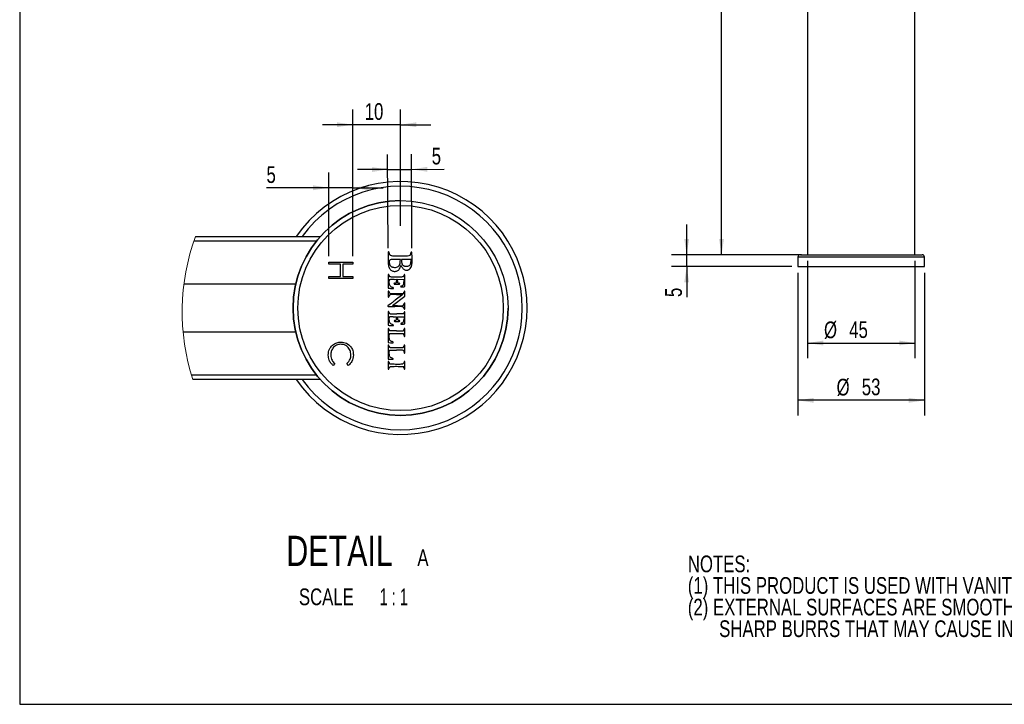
# Model space of a CAD drawing. Header units: millimetres. Extents: x 3 to 415, y 5 to 292.
# Tile 1 of 27: x 3 to 209, y 5 to 149. Entities that reach past the tile are written whole.
import ezdxf

# ---------------------------------------------------------------- set-up
doc = ezdxf.new("R2010")
doc.units = ezdxf.units.MM
doc.layers.add('FORMAT', color=179, linetype='Continuous')
doc.styles.add('SLDTEXTSTYLE0', font='TXT', dxfattribs={"width": 0.75})
doc.styles.add('SLDTEXTSTYLE1', font='TXT', dxfattribs={"width": 0.65})
doc.dimstyles.new('SLDDIMSTYLE0', dxfattribs={"dimtxt": 3.5, "dimasz": 3.302, "dimexe": 0, "dimexo": 0.0625, "dimgap": 0.875, "dimtad": 1, "dimlfac": 2, "dimrnd": 1e-09, "dimzin": 12, "dimdsep": 46, "dimtxsty": 'SLDTEXTSTYLE0', "dimsah": 1, "dimcen": 0.09, "dimadec": 0, "dimazin": 3, "dimtfac": 1, "dimtdec": 0, "dimtofl": 0, "dimtmove": 0, "dimatfit": 3, "dimfxl": 0, "dimfrac": 2, "dimtolj": 1, "dimtzin": 12, "dimarcsym": 0})
doc.dimstyles.new('SLDDIMSTYLE2', dxfattribs={"dimtxt": 3.5, "dimasz": 3.302, "dimexe": 0, "dimexo": 0.0625, "dimgap": 0.875, "dimtad": 1, "dimlfac": 2, "dimrnd": 1e-09, "dimzin": 12, "dimdsep": 46, "dimtxsty": 'SLDTEXTSTYLE0', "dimsah": 1, "dimcen": 0.09, "dimadec": 0, "dimazin": 3, "dimtfac": 1, "dimtdec": 0, "dimtmove": 0, "dimatfit": 0, "dimfxl": 0, "dimfrac": 2, "dimtolj": 1, "dimtzin": 12, "dimarcsym": 0})
doc.dimstyles.new('SLDDIMSTYLE5', dxfattribs={"dimtxt": 3.5, "dimasz": 3.302, "dimexe": 0, "dimexo": 0.0625, "dimgap": 0.875, "dimtad": 1, "dimrnd": 1e-09, "dimzin": 12, "dimdsep": 46, "dimtxsty": 'SLDTEXTSTYLE0', "dimsah": 1, "dimcen": 0.09, "dimadec": 0, "dimazin": 3, "dimtfac": 1, "dimtdec": 0, "dimtmove": 0, "dimatfit": 0, "dimfxl": 0, "dimfrac": 2, "dimtolj": 1, "dimtzin": 12, "dimarcsym": 0})

# ---------------------------------------------------------------- blocks, each defined once
blk = doc.blocks.new('SW_NOTE_0_2')
at = {"layer": 'FORMAT', "color": 0, "char_height": 3.5, "attachment_point": 1, "style": 'SLDTEXTSTYLE0'}
for s, insert in [('NOTES:', (0, 4.51)), ('(1) THIS PRODUCT IS USED WITH VANITIES', (0, -0.01)), ('(2) EXTERNAL SURFACES ARE SMOOTH AND FREE', (0, -4.54)), ('SHARP BURRS THAT MAY CAUSE INJURY', (6.56, -9.07))]:
    blk.add_mtext(s, dxfattribs=dict(at, insert=insert))
blk = doc.blocks.new('_D_7')
at = {"layer": 'FORMAT'}
for p, q in [((167.15, 222.12), (146.74, 222.12)), ((149.92, 99.62), (149.92, 222.12)), ((165.15, 99.62), (146.74, 99.62))]:
    blk.add_line(p, q, dxfattribs=at)
for points in [[(149.92, 222.12), (149.41, 218.82), (150.42, 218.82)], [(149.92, 99.62), (150.42, 102.92), (149.41, 102.92)]]:
    blk.add_solid(points, dxfattribs=at)
at = {"layer": 'FORMAT', "insert": (145.4, 151), "char_height": 3.5, "attachment_point": 1, "rotation": 90, "style": 'SLDTEXTSTYLE0'}
blk.add_mtext('245', dxfattribs=at)
blk = doc.blocks.new('_D_8')
at = {"layer": 'FORMAT'}
for p, q in [((142.62, 99.62), (142.62, 105.97)), ((166.65, 99.62), (139.44, 99.62)), ((142.62, 97.12), (142.62, 99.62)), ((164.65, 97.12), (139.44, 97.12)), ((142.62, 97.12), (142.62, 90.75))]:
    blk.add_line(p, q, dxfattribs=at)
for points in [[(142.62, 99.62), (143.13, 102.92), (142.11, 102.92)], [(142.62, 97.12), (142.11, 93.82), (143.13, 93.82)]]:
    blk.add_solid(points, dxfattribs=at)
at = {"layer": 'FORMAT', "insert": (138.11, 90.75), "char_height": 3.5, "attachment_point": 1, "rotation": 90, "style": 'SLDTEXTSTYLE0'}
blk.add_mtext('5', dxfattribs=at)
blk = doc.blocks.new('_D_9')
at = {"layer": 'FORMAT'}
for p, q in [((167.92, 98.35), (167.92, 77.94)), ((190.42, 98.35), (190.42, 77.94)), ((167.92, 81.12), (190.42, 81.12))]:
    blk.add_line(p, q, dxfattribs=at)
for points in [[(167.92, 81.12), (171.22, 80.61), (171.22, 81.63)], [(190.42, 81.12), (187.11, 81.63), (187.11, 80.61)]]:
    blk.add_solid(points, dxfattribs=at)
at = {"layer": 'FORMAT', "char_height": 3.5, "attachment_point": 1, "style": 'SLDTEXTSTYLE0'}
for s, insert in [('%%c', (171.37, 85.63)), ('45', (176.65, 85.68))]:
    blk.add_mtext(s, dxfattribs=dict(at, insert=insert))
blk = doc.blocks.new('_D_10')
at = {"layer": 'FORMAT'}
for p, q in [((165.92, 95.85), (165.92, 65.94)), ((192.42, 95.85), (192.42, 65.94)), ((192.42, 69.12), (165.92, 69.12))]:
    blk.add_line(p, q, dxfattribs=at)
for points in [[(165.92, 69.12), (169.22, 68.61), (169.22, 69.63)], [(192.42, 69.12), (189.11, 69.63), (189.11, 68.61)]]:
    blk.add_solid(points, dxfattribs=at)
at = {"layer": 'FORMAT', "char_height": 3.5, "attachment_point": 1, "style": 'SLDTEXTSTYLE0'}
for s, insert in [('%%c', (174, 73.63)), ('53', (179.28, 73.68))]:
    blk.add_mtext(s, dxfattribs=dict(at, insert=insert))
blk = doc.blocks.new('_D_14')
at = {"layer": 'FORMAT'}
for p, q in [((80.1, 100.98), (80, 120.64)), ((85.1, 101.01), (85, 120.67)), ((85.02, 117.49), (91.83, 117.52)), ((80.02, 117.47), (73.67, 117.44)), ((80.02, 117.47), (85.02, 117.49))]:
    blk.add_line(p, q, dxfattribs=at)
for points in [[(80.02, 117.47), (76.71, 117.96), (76.72, 116.95)], [(85.02, 117.49), (88.32, 117), (88.32, 118.02)]]:
    blk.add_solid(points, dxfattribs=at)
at = {"layer": 'FORMAT', "insert": (89.23, 122.02), "char_height": 3.5, "attachment_point": 1, "rotation": 0.2657, "style": 'SLDTEXTSTYLE0'}
blk.add_mtext('5', dxfattribs=at)
blk = doc.blocks.new('_D_15')
at = {"layer": 'FORMAT'}
for p, q in [((72.71, 99.34), (72.71, 130.02)), ((82.71, 105.67), (82.71, 130.02)), ((72.71, 126.85), (66.36, 126.85)), ((82.71, 126.85), (72.71, 126.85)), ((82.71, 126.85), (89.06, 126.85))]:
    blk.add_line(p, q, dxfattribs=at)
for points in [[(72.71, 126.85), (69.4, 127.35), (69.4, 126.34)], [(82.71, 126.85), (86.01, 126.34), (86.01, 127.35)]]:
    blk.add_solid(points, dxfattribs=at)
at = {"layer": 'FORMAT', "insert": (75.2, 131.36), "char_height": 3.5, "attachment_point": 1, "style": 'SLDTEXTSTYLE0'}
blk.add_mtext('10', dxfattribs=at)
blk = doc.blocks.new('_D_16')
at = {"layer": 'FORMAT'}
for p, q in [((67.71, 99.34), (67.71, 116.81)), ((72.71, 99.34), (72.71, 116.81)), ((67.71, 113.64), (54.64, 113.64)), ((72.71, 113.64), (67.71, 113.64)), ((72.71, 113.64), (79.06, 113.64))]:
    blk.add_line(p, q, dxfattribs=at)
for points in [[(67.71, 113.64), (64.4, 114.15), (64.4, 113.13)], [(72.71, 113.64), (76.01, 113.13), (76.01, 114.15)]]:
    blk.add_solid(points, dxfattribs=at)
at = {"layer": 'FORMAT', "insert": (54.64, 118.15), "char_height": 3.5, "attachment_point": 1, "style": 'SLDTEXTSTYLE0'}
blk.add_mtext('5', dxfattribs=at)
blk = doc.blocks.new('SW_NOTE_0_6')
at = {"layer": 'FORMAT', "color": 0, "attachment_point": 2}
for s, insert, char_height, style in [('DETAIL', (13, 8.19), 6.35, 'SLDTEXTSTYLE0'), ('A', (30.46, 5.35), 3.5, 'SLDTEXTSTYLE0'), ('SCALE', (10.24, -2.86), 3.5, 'SLDTEXTSTYLE0'), ('1 : 1', (24.35, -2.86), 3.5, 'SLDTEXTSTYLE1')]:
    blk.add_mtext(s, dxfattribs=dict(at, insert=insert, char_height=char_height, style=style))

msp = doc.modelspace()

# ---------------------------------------------------------------- linework, layer by layer
at = {"color": 7, "linetype": 'Continuous', "lineweight": 25}
for p, q in [((167.9153, 173.1185), (167.9153, 99.6185)), ((190.4153, 99.6185), (190.4153, 173.1185)), ((39.7541, 103.4564), (65.9356, 103.4564)), ((65.0922, 102.4564), (39.4062, 102.4564)), ((165.9153, 99.1185), (165.9153, 97.1185)), ((166.4153, 99.6185), (179.1653, 99.6185)), ((179.1653, 99.6185), (191.9153, 99.6185)), ((192.4153, 97.1185), (192.4153, 99.1185)), ((67.7061, 97.6181), (67.7061, 98.0668)), ((67.7061, 98.0668), (72.7061, 98.0668)), ((70.142, 97.6181), (67.7061, 97.6181)), ((70.142, 95.0539), (70.142, 97.6181)), ((72.7061, 97.6181), (70.6548, 97.6181)), ((70.6548, 97.6181), (70.6548, 95.0539)), ((72.7061, 98.0668), (72.7061, 97.6181)), ((82.6915, 98.626), (81.656, 98.626)), ((82.6537, 98.2289), (82.6915, 98.626)), ((84.9391, 98.626), (82.8807, 98.626)), ((82.8807, 98.626), (82.9119, 98.2136)), ((84.9036, 98.2065), (84.9391, 98.626)), ((165.9153, 97.1185), (179.1653, 97.1185)), ((179.1653, 97.1185), (192.4153, 97.1185)), ((67.7061, 94.6052), (67.7061, 95.0539)), ((67.7061, 95.0539), (70.142, 95.0539)), ((70.6548, 95.0539), (72.7061, 95.0539)), ((72.7061, 95.0539), (72.7061, 94.6052)), ((60.7641, 93.4564), (37.3546, 93.4564)), ((72.7061, 94.6052), (67.7061, 94.6052)), ((80.1169, 93.0713), (80.131, 92.6662)), ((81.3766, 94.4601), (81.8558, 94.4634)), ((81.8558, 94.4634), (81.8558, 94.1184)), ((82.0749, 94.4668), (83.4168, 94.436)), ((82.0749, 94.1158), (82.0749, 94.4668)), ((83.3757, 92.9016), (83.6085, 92.9365)), ((83.4168, 94.436), (83.4168, 93.9337)), ((83.6085, 92.9365), (83.6085, 94.1929)), ((81.0158, 88.9589), (83.6085, 90.9204)), ((83.1675, 91.2593), (81.6079, 90.0844)), ((81.88, 91.274), (83.1675, 91.2593)), ((83.6085, 90.9204), (83.6085, 91.4641)), ((80.5065, 89.2338), (80.0701, 88.8837)), ((82.052, 88.9434), (81.0158, 88.9589)), ((81.1451, 86.6312), (81.8558, 86.6312)), ((81.8558, 86.6312), (81.8558, 86.3092)), ((83.362, 87.261), (81.9106, 87.2459)), ((82.0475, 86.6313), (83.4551, 86.6312)), ((82.0666, 86.3163), (82.0475, 86.6313)), ((83.4232, 87.4503), (83.362, 87.261)), ((83.4551, 86.6312), (83.4359, 86.1417)), ((80.1032, 86.2823), (80.1032, 84.838)), ((80.1032, 84.838), (80.3086, 84.8041)), ((83.4853, 85.1294), (83.6085, 85.1544)), ((83.6085, 85.1544), (83.6085, 86.4177)), ((37.1825, 83.4564), (60.7551, 83.4564)), ((80.1032, 82.6947), (80.1032, 81.223)), ((80.4769, 83.6461), (80.3722, 83.7754)), ((81.8829, 83.6461), (80.4769, 83.6461)), ((80.1032, 81.223), (80.6024, 81.1839)), ((80.116, 79.2234), (80.1305, 77.7309)), ((80.3439, 79.4825), (80.4343, 79.6205)), ((80.4343, 79.6205), (81.8532, 79.6205)), ((68.924, 76.826), (68.6266, 76.4334)), ((71.7886, 76.4334), (71.4881, 76.826)), ((80.1305, 77.7309), (80.6463, 77.7309)), ((38.904, 74.4564), (65.0922, 74.4564)), ((65.9356, 73.4564), (39.2121, 73.4564))]:
    msp.add_line(p, q, dxfattribs=at)
at = {"color": 8, "linetype": 'Continuous', "lineweight": 25}
for p, q in [((179.1653, 99.1185), (165.9153, 99.1185)), ((192.4153, 99.1185), (179.1653, 99.1185))]:
    msp.add_line(p, q, dxfattribs=at)
at = {"color": 7, "linetype": 'Continuous', "lineweight": 25}
for radius in [22.5, 21.5]:
    msp.add_circle((82.7061, 88.4564), radius, dxfattribs=at)
for centre, radius, start, end in [((82.7061, 88.4564), 26.5, 214.474385, 145.525615), ((82.7061, 88.4564), 22.5, 90.000006, 179.999994), ((84.4651, 99.7723), 4.3641, 176.702134, 180.792341), ((295.9415, 102.7001), 215.8607, 180.793173, 181.041462), ((80.6754, 99.9907), 0.568, 161.762037, 176.705727), ((80.1993, 100.1476), 0.0668, 89.999091, 161.772584), ((80.1993, 100.0924), 0.122, 62.304191, 90.004467), ((80.2165, 100.1251), 0.085, 26.014839, 62.3223), ((80.0572, 100.0474), 0.2623, 8.540008, 26.014064), ((77.5027, 99.6644), 2.8453, 5.486783, 8.528352), ((81.5795, 100.0561), 1.2502, 185.493206, 195.884903), ((80.6801, 99.8002), 0.3151, 195.894739, 224.839448), ((80.6941, 99.8141), 0.3349, 224.841116, 252.66444), ((81.0351, 100.9067), 1.4794, 252.66416, 261.899718), ((81.3174, 102.8902), 3.483, 261.900245, 269.512703), ((82.5929, 252.7697), 153.3679, 269.512428, 270.011932), ((82.5934, 252.1967), 152.7948, 270.011778, 270.513016), ((83.93, 102.9232), 3.5153, 270.513059, 278.084049), ((84.2366, 100.7648), 1.3353, 278.084701, 287.919908), ((84.5533, 99.7854), 0.3059, 287.919306, 317.288721), ((84.5722, 99.7679), 0.2802, 317.289946, 348.388385), ((83.8156, 99.9235), 1.0526, 348.381109, 0.00488), ((86.9546, 99.9237), 2.0864, 176.490983, 180.003739), ((85.0541, 100.0403), 0.1823, 155.552758, 176.511393), ((84.9468, 100.0891), 0.0644, 113.928459, 155.561941), ((84.9755, 100.0244), 0.1352, 90.004228, 113.919527), ((84.9755, 100.0648), 0.0948, 52.586359, 90.005498), ((84.9726, 100.061), 0.0995, 16.520225, 52.599883), ((84.5905, 99.9477), 0.4981, 3.941888, 16.520701), ((75.2222, 99.3009), 9.8887, 2.516807, 3.949043), ((55.3669, 98.4277), 29.7632, 359.812992, 2.517744), ((166.4153, 99.1185), 0.5, 90, 180), ((191.9153, 99.1185), 0.5, 0, 90), ((129.236, 99.6683), 49.1276, 181.040041, 182.246837), ((84.048, 97.8953), 3.9049, 182.244669, 189.944368), ((81.5691, 97.4606), 1.3882, 189.94257, 204.878498), ((81.5212, 98.0496), 1.1886, 169.375277, 184.887004), ((81.5816, 98.0547), 1.2492, 184.885995, 199.831185), ((80.8346, 98.1784), 0.49, 143.853942, 169.378648), ((81.5166, 98.0312), 1.1801, 199.826739, 215.217078), ((80.6671, 98.3008), 0.2826, 105.332463, 143.85746), ((81.3068, 97.8831), 0.9232, 215.216422, 233.713786), ((80.9227, 97.3687), 1.2491, 91.285648, 105.332669), ((81.0006, 97.4661), 0.4059, 233.723178, 245.741529), ((81.5144, 98.6067), 1.6569, 245.746947, 249.97306), ((81.6561, 64.6802), 33.9458, 90.000113, 91.285253), ((81.5897, 98.8135), 1.877, 249.974632, 254.118744), ((81.5198, 98.5679), 1.6217, 254.119472, 258.742749), ((81.5245, 98.5917), 1.6459, 258.744764, 274.718879), ((81.5636, 98.118), 1.1705, 274.719487, 295.341839), ((81.6521, 97.9311), 0.9638, 295.341151, 318.371799), ((81.737, 97.8557), 0.8502, 318.370669, 343.672801), ((81.3487, 97.9695), 1.2548, 343.669981, 348.824944), ((77.6062, 98.709), 5.0698, 348.822848, 350.648873), ((79.2128, 98.3662), 3.6918, 336.404728, 340.196415), ((77.0736, 98.7971), 5.6096, 350.644886, 352.460707), ((78.08, 98.6644), 4.5945, 352.454695, 354.56095), ((78.1549, 98.7468), 4.8161, 340.199982, 343.306056), ((82.7808, 97.3595), 0.0134, 48.090744, 163.291238), ((82.5632, 97.1172), 0.339, 36.531577, 48.085013), ((82.0687, 96.7508), 0.9544, 29.772721, 36.531513), ((80.4579, 95.8294), 2.8102, 26.749445, 29.771047), ((85.6098, 98.4177), 2.7056, 184.325333, 190.822742), ((83.9912, 98.1083), 1.0577, 190.828427, 203.929878), ((85.1363, 98.1878), 2.429, 206.755731, 215.480888), ((83.7433, 97.9984), 0.7866, 203.935039, 219.514473), ((83.852, 98.0882), 0.9275, 219.520515, 233.290644), ((83.6108, 97.7646), 0.5239, 233.284981, 246.116331), ((83.6025, 97.746), 0.5035, 246.115412, 259.333412), ((83.7002, 98.2643), 1.031, 259.331754, 267.837885), ((83.9095, 103.8075), 6.5781, 267.837333, 269.999886), ((83.9095, 100.2877), 3.0584, 269.999784, 276.233391), ((84.1638, 97.9598), 0.7166, 276.233604, 294.548675), ((84.2461, 97.7796), 0.5185, 294.550434, 317.005127), ((83.9193, 97.4263), 1.0591, 302.721791, 330.783375), ((83.8068, 98.189), 1.119, 317.006968, 329.63954), ((84.3989, 97.8422), 0.4328, 329.645958, 342.994758), ((82.92, 98.2947), 1.9794, 342.989267, 347.309517), ((83.2229, 97.8158), 1.8571, 330.783474, 349.21432), ((82.5081, 98.3872), 2.4015, 347.314054, 351.431666), ((82.1675, 98.4381), 2.7459, 351.440261, 355.161813), ((80.4389, 98.346), 4.6911, 349.216066, 359.811074), ((203.5584, 94.0832), 123.4552, 179.628663, 180.000001), ((87.3297, 94.8365), 7.2241, 176.690114, 179.628098), ((82.6851, 95.1051), 2.5718, 171.993493, 176.690421), ((80.1853, 95.4567), 0.0473, 90.00098, 171.995946), ((80.1853, 95.4398), 0.0642, 59.049791, 89.996189), ((80.176, 95.4243), 0.0824, 33.360667, 59.046919), ((80.143, 95.4026), 0.1218, 12.886922, 33.368527), ((80.0413, 95.3793), 0.2261, 0.004826, 12.891164), ((80.5323, 95.3793), 0.2648, 180.00448, 192.338189), ((80.8557, 95.4502), 0.5959, 192.352703, 199.077112), ((80.883, 95.4597), 0.6249, 199.082955, 205.719565), ((81.606, 97.4778), 1.4289, 204.882042, 219.498477), ((80.6789, 95.3613), 0.3982, 205.708851, 215.012981), ((80.5112, 95.2438), 0.1935, 215.010154, 251.179319), ((80.6665, 95.6996), 0.675, 251.182324, 265.456149), ((81.2838, 97.2121), 1.0113, 219.494412, 234.248926), ((80.9532, 99.3072), 4.294, 265.455891, 269.734917), ((81.6429, 97.7107), 1.6257, 234.245023, 244.582579), ((81.8842, 300.4273), 205.4162, 269.734782, 270.000056), ((81.6408, 97.7062), 1.6207, 244.582794, 254.933753), ((81.4775, 97.0998), 0.9927, 254.933577, 269.87685), ((81.4773, 97.0169), 0.9098, 269.877864, 285.687253), ((81.2721, 97.7475), 1.6687, 285.687268, 295.727477), ((81.8844, 270.2041), 175.193, 270.000001, 270.296101), ((81.2832, 97.7246), 1.6433, 295.72593, 305.821241), ((81.7696, 97.0508), 0.8123, 305.818612, 322.919801), ((81.6289, 97.1573), 0.9887, 322.91132, 332.255757), ((79.9177, 98.0581), 2.9225, 332.244631, 336.409062), ((82.7627, 100.2521), 5.2387, 270.296372, 274.031501), ((83.0604, 96.0274), 1.0035, 274.032293, 284.293187), ((83.9374, 97.3333), 0.9568, 215.486761, 232.983368), ((83.2773, 95.176), 0.125, 284.295282, 331.842194), ((83.833, 97.195), 0.7835, 232.988568, 252.719361), ((83.063, 95.2908), 0.3681, 331.839602, 340.161986), ((82.7819, 95.3923), 0.6669, 340.154294, 345.485156), ((82.7945, 95.389), 0.6539, 345.485028, 350.860092), ((83.1241, 95.3361), 0.3201, 350.839434, 0.007235), ((83.6088, 95.3361), 0.1646, 164.454896, 179.997385), ((83.5602, 95.3496), 0.1142, 144.018392, 164.456855), ((83.5376, 95.3661), 0.0862, 120.051228, 144.019552), ((83.5264, 95.3855), 0.0638, 90.003822, 120.049822), ((83.5263, 95.4024), 0.0469, 9.483219, 89.998813), ((81.7505, 95.1056), 1.8474, 3.742472, 9.487801), ((77.9264, 94.8554), 5.6796, 0.423824, 3.742751), ((83.9721, 97.6423), 1.252, 252.721268, 266.610078), ((-10.4952, 94.1939), 94.1037, 359.999393, 0.428369), ((84.0759, 99.3956), 3.0083, 266.610844, 270.393992), ((84.0927, 96.9488), 0.5614, 270.396107, 283.512045), ((84.1078, 96.886), 0.4969, 283.517498, 297.727905), ((83.3923, 98.2468), 2.0342, 297.732863, 302.717837), ((124.6914, 94.0851), 44.5883, 180.002339, 180.70498), ((103.4567, 93.8255), 23.3519, 180.709179, 181.850803), ((83.6576, 93.7743), 3.3812, 175.822111, 180.167183), ((81.6865, 93.7687), 1.4101, 180.172749, 188.52462), ((84.9192, 93.6818), 4.6461, 172.811297, 175.817402), ((81.0968, 93.6804), 0.8138, 188.530642, 206.438474), ((80.4482, 94.2457), 0.1397, 135.011212, 172.792665), ((80.4511, 94.2426), 0.144, 98.503885, 134.999379), ((81.267, 93.7651), 1.0039, 206.439654, 221.738744), ((81.5825, 86.6777), 7.7931, 96.42598, 98.505504), ((81.3338, 93.8248), 1.0935, 221.741934, 236.369977), ((81.3693, 88.5709), 5.8879, 93.238174, 96.42597), ((81.3794, 93.8932), 1.1758, 236.368219, 250.222835), ((80.5493, 91.5843), 1.2778, 65.025547, 70.225973), ((81.4232, 87.6177), 6.8426, 90.390347, 93.238326), ((81.391, 93.5598), 0.0568, 129.327071, 185.429201), ((81.4912, 93.5694), 0.1574, 185.437422, 211.719362), ((81.4418, 93.4978), 0.1369, 97.763132, 129.315743), ((81.4167, 93.5233), 0.0698, 211.721729, 258.710444), ((81.612, 94.5021), 1.0679, 258.711738, 265.132351), ((81.5469, 92.7267), 0.9151, 90.000813, 97.761962), ((81.6974, 95.5057), 2.0751, 265.133763, 270.066687), ((81.5469, 94.2022), 0.5604, 270.000124, 286.368016), ((81.6878, 103.6795), 10.2489, 270.067421, 271.577004), ((81.6583, 93.8228), 0.1649, 286.372993, 327.035337), ((81.5454, 93.896), 0.2995, 327.037993, 354.379513), ((79.2909, 94.1183), 2.5649, 354.371052, 0.001701), ((81.5689, 107.9959), 14.567, 271.577164, 272.764568), ((84.8448, 94.1157), 2.7699, 179.998733, 185.114145), ((82.3748, 93.8947), 0.29, 185.113771, 211.963745), ((82.2748, 93.8323), 0.1721, 211.962629, 250.121594), ((82.4548, 94.3301), 0.7016, 250.123121, 263.563133), ((82.2086, 94.7486), 1.3042, 272.765296, 279.731586), ((82.326, 93.1889), 0.4469, 74.652731, 83.560128), ((82.3737, 93.786), 0.3276, 279.731303, 295.258113), ((82.391, 93.4257), 0.2014, 58.488277, 74.660272), ((82.436, 93.4989), 0.1155, 36.408472, 58.510201), ((82.4934, 93.5323), 0.0471, 295.247175, 359.999363), ((82.4813, 93.5323), 0.0592, 0.003092, 36.434742), ((82.7399, 92.9583), 0.0232, 128.307814, 194.03039), ((82.7753, 92.9671), 0.0597, 194.018083, 260.158545), ((82.9976, 92.6317), 0.4392, 120.50482, 128.275845), ((83.092, 94.7911), 1.911, 260.148093, 265.570536), ((83.0836, 92.4858), 0.6086, 113.124339, 120.506999), ((83.2827, 92.0195), 1.1156, 108.435255, 113.125573), ((82.6744, 93.8443), 0.8078, 288.43538, 295.772278), ((83.0896, 94.7594), 1.8793, 265.571265, 272.134413), ((82.478, 94.2509), 1.2594, 295.776485, 301.036437), ((82.5148, 94.19), 1.1883, 301.030896, 306.384309), ((83.087, 94.8284), 1.9482, 272.134808, 278.522882), ((82.9293, 93.6275), 0.4896, 306.380816, 316.756636), ((82.9092, 93.6464), 0.5171, 316.756353, 330.11666), ((83.0642, 93.5573), 0.3383, 330.109416, 348.468506), ((82.5533, 93.6616), 0.8598, 348.470633, 358.444488), ((72.6082, 93.9328), 10.8086, 358.438084, 0.004366), ((81.5369, 91.7298), 1.4277, 173.765112, 180.505569), ((103.4301, 91.9222), 23.3218, 180.503699, 181.382329), ((92.8403, 91.6665), 12.7289, 181.381659, 183.400884), ((80.4003, 91.8539), 0.2844, 155.888806, 173.750098), ((80.1711, 92.6677), 0.0402, 182.116049, 238.297316), ((80.6403, 90.9415), 0.5074, 183.394311, 204.267431), ((80.1849, 91.9503), 0.0484, 90.002641, 155.868352), ((80.1976, 92.7104), 0.0905, 238.273401, 262.647089), ((80.2073, 90.7463), 0.0324, 204.26034, 333.797925), ((80.1849, 91.9348), 0.0639, 55.088489, 90.000215), ((81.5835, 103.4398), 10.9089, 262.639756, 263.445393), ((80.1391, 91.8692), 0.144, 36.056865, 55.087903), ((79.2792, 91.2031), 1.0669, 333.79118, 345.03192), ((80.0734, 91.8213), 0.2253, 21.086058, 36.061673), ((79.9121, 91.7591), 0.3981, 11.308342, 21.081392), ((80.7657, 91.9298), 0.4724, 191.311004, 219.060554), ((81.141, 90.7053), 0.8604, 157.996305, 165.025663), ((81.1293, 99.4848), 6.928, 263.443681, 264.948621), ((81.0282, 90.7508), 0.7388, 150.117847, 157.994712), ((80.8941, 90.8278), 0.5842, 141.531504, 150.107768), ((80.6367, 91.8252), 0.3062, 219.063599, 257.444647), ((80.5556, 91.0968), 0.1517, 118.153059, 141.52666), ((80.5886, 91.035), 0.2218, 93.027546, 118.15659), ((81.5292, 104.0064), 11.4673, 264.947571, 265.979089), ((80.9432, 93.2015), 1.7162, 257.445797, 269.192039), ((81.3541, 76.5721), 14.705, 91.783038, 93.029407), ((81.7832, 107.6212), 15.091, 265.979272, 267.074472), ((81.3396, 77.0384), 14.2384, 90.084013, 91.783132), ((81.9138, 162.0339), 70.5555, 269.192123, 269.999996), ((81.0684, 93.6333), 1.0849, 267.074494, 274.577547), ((80.7921, 92.1055), 0.7029, 56.900569, 65.033321), ((81.1372, 92.7737), 0.2224, 274.5769, 294.096272), ((80.9147, 92.2935), 0.4784, 47.697147, 56.902122), ((81.2106, 92.6097), 0.0428, 294.100299, 0.010824), ((81.2024, 92.6097), 0.0509, 359.973289, 47.704991), ((81.3827, 47.6851), 43.5917, 89.346337, 90.084174), ((81.9137, 151.2078), 59.7294, 270.000013, 270.606892), ((82.4145, 103.9313), 12.4503, 270.607003, 272.5487), ((82.425, 103.6963), 12.2151, 272.548596, 273.962725), ((83.2617, 91.6178), 0.1076, 273.961871, 315.025247), ((83.2302, 91.6493), 0.1522, 315.019815, 332.111044), ((82.7431, 91.9072), 0.7033, 332.10253, 337.590868), ((82.6365, 91.9513), 0.8187, 337.586817, 342.931621), ((82.6677, 91.9417), 0.786, 342.931813, 348.438799), ((84.014, 91.6661), 0.5882, 161.344921, 168.427449), ((83.8897, 91.708), 0.457, 152.765778, 161.327134), ((83.7903, 91.7591), 0.3453, 143.390737, 152.76106), ((83.5598, 91.9303), 0.0581, 108.434559, 143.403041), ((83.5495, 91.9612), 0.0256, 18.528612, 108.433033), ((83.1425, 91.8247), 0.4549, 7.326983, 18.536558), ((82.1188, 91.6932), 1.487, 1.348439, 7.323798), ((72.3575, 91.4641), 11.251, 359.999978, 1.344914), ((80.1065, 88.8384), 0.0582, 128.854028, 179.991665), ((80.0877, 88.8384), 0.0393, 180.008179, 264.737495), ((80.7021, 95.5151), 6.7442, 264.741926, 266.966507), ((80.8774, 98.8228), 10.0565, 266.966594, 269.311542), ((103.2369, 60.7843), 36.4148, 127.616839, 128.62394), ((81.9545, 188.4681), 99.7083, 269.311634, 269.746614), ((123.065, 35.0542), 68.8986, 126.99253, 127.617596), ((81.2217, 22.8043), 65.957, 89.248538, 89.746536), ((82.6122, 126.2587), 37.3195, 269.13997, 269.76245), ((81.5449, 47.442), 41.3173, 88.541495, 89.248521), ((82.5544, 112.3142), 23.3749, 269.762352, 270.646094), ((81.031, 27.2551), 61.5107, 88.140886, 88.54162), ((82.4286, 123.4679), 34.5293, 270.646022, 271.150435), ((83.0051, 88.0724), 0.6614, 77.972077, 88.142371), ((83.1143, 89.3238), 0.3783, 271.152016, 283.790463), ((83.0599, 88.3293), 0.3987, 64.829249, 77.972796), ((83.1646, 89.1187), 0.1672, 283.796476, 315.657115), ((83.1461, 88.5128), 0.1959, 42.468366, 64.829617), ((82.94, 89.3382), 0.4813, 315.665382, 330.149821), ((82.751, 89.4467), 0.6991, 330.144269, 342.210405), ((82.3906, 89.5624), 1.0777, 342.206008, 350.929742), ((83.6508, 89.3612), 0.1985, 158.35441, 170.908823), ((83.6615, 89.3569), 0.2101, 146.310834, 158.344352), ((83.6336, 89.3755), 0.1765, 133.28049, 146.296055), ((83.5635, 89.4499), 0.0742, 108.407948, 133.277107), ((83.5484, 89.4951), 0.0266, 15.158441, 108.40943), ((82.9182, 89.3244), 0.6796, 6.113251, 15.156568), ((81.4977, 89.1722), 2.1082, 1.043647, 6.114935), ((66.7237, 88.8809), 16.8848, 358.890349, 0.001317), ((65.4171, 88.8805), 18.1914, 0.002582, 1.039728), ((82.7061, 88.4564), 22.5, 180.000004, 359.999996), ((207.8004, 86.2823), 127.6972, 179.634883, 180), ((87.5622, 87.0487), 7.4566, 176.744397, 179.636195), ((82.8041, 87.3193), 2.6908, 172.17564, 176.743068), ((80.1853, 87.6791), 0.0474, 90.008909, 172.163118), ((80.1853, 87.6624), 0.0642, 58.521742, 90.005472), ((80.1764, 87.6479), 0.0812, 32.139353, 58.517345), ((80.1379, 87.6237), 0.1267, 11.758467, 32.123227), ((80.0043, 87.5958), 0.2631, 359.984597, 11.781377), ((80.5195, 87.5957), 0.2521, 180.005631, 193.45049), ((80.7928, 87.6612), 0.5331, 193.458789, 201.141903), ((80.8152, 87.6698), 0.5571, 201.133786, 208.705154), ((80.6381, 87.5727), 0.3551, 208.702248, 219.306516), ((80.5271, 87.4819), 0.2117, 219.311693, 253.269502), ((80.5539, 86.3889), 0.2274, 99.842092, 126.018246), ((80.6886, 88.0194), 0.7729, 253.272534, 266.230725), ((80.6949, 85.5763), 1.0522, 90.672228, 99.842522), ((80.9404, 91.8424), 4.6042, 266.231368, 270.325345), ((81.1451, 47.2178), 39.4134, 90.000041, 90.672392), ((79.8397, 285.7098), 198.4747, 270.325313, 270.597844), ((83.0798, 88.4521), 0.2858, 24.848616, 42.475267), ((82.162, 88.0273), 1.2972, 19.104863, 24.838375), ((84.2853, 88.7626), 0.9498, 199.096581, 204.888485), ((84.1951, 87.2007), 0.8113, 156.495163, 162.082773), ((83.9759, 88.619), 0.6088, 204.876757, 212.960704), ((84.0149, 87.2789), 0.6148, 149.595251, 156.476449), ((83.8387, 88.5298), 0.4451, 212.94296, 221.659977), ((83.9053, 87.3432), 0.4877, 142.450846, 149.592507), ((83.5383, 88.2626), 0.0431, 221.663325, 270.000463), ((83.5649, 87.6048), 0.0584, 108.43819, 142.466027), ((83.5384, 88.2556), 0.0361, 269.995078, 346.437637), ((83.5541, 87.6374), 0.0241, 4.580299, 108.430384), ((82.7071, 88.4563), 0.8913, 346.429951, 353.953924), ((75.1352, 86.9653), 8.4698, 2.862953, 4.564117), ((81.3856, 88.5966), 2.2202, 353.943941, 358.898989), ((74.3035, 86.9244), 9.3024, 0.57875, 2.858666), ((24.2507, 86.4177), 59.3578, 359.999998, 0.579863), ((81.244, 86.1923), 0.9734, 173.704442, 181.927364), ((85.3859, 86.331), 5.1176, 181.919913, 184.324542), ((80.7606, 86.2457), 0.4871, 161.274128, 173.710494), ((82.6399, 86.1233), 2.3638, 184.323993, 192.625132), ((80.6742, 86.2751), 0.3958, 146.758815, 161.288828), ((80.6838, 87.0742), 2.3009, 260.614027, 267.280738), ((80.9671, 85.7487), 0.6495, 192.628281, 214.329274), ((80.6026, 86.322), 0.3101, 126.018303, 146.764378), ((80.9644, 85.7469), 0.6463, 214.333085, 236.108301), ((80.8112, 89.7558), 4.9855, 267.280412, 271.019812), ((81.9039, 87.1453), 2.331, 236.104961, 244.488097), ((80.7092, 95.4873), 10.718, 271.019766, 272.708235), ((79.4387, 81.9799), 3.3925, 61.922464, 64.484987), ((80.1235, 83.2639), 1.9373, 58.02062, 61.92079), ((79.9466, 82.9804), 2.2715, 55.321953, 58.02155), ((81.2137, 84.8209), 0.0396, 272.713951, 359.999948), ((81.22, 84.8209), 0.0334, 359.999214, 55.319717), ((81.4089, 85.7206), 0.046, 137.076019, 180.016689), ((81.403, 85.7206), 0.0401, 179.997632, 251.431139), ((81.5191, 85.6182), 0.1964, 122.454641, 137.077515), ((81.5473, 86.1501), 0.4933, 251.434064, 262.876113), ((81.5729, 85.5335), 0.2968, 110.377417, 122.447165), ((81.6211, 85.4036), 0.4353, 101.311852, 110.371043), ((81.689, 87.2838), 1.6357, 262.87467, 268.851083), ((81.3545, 86.7364), 0.9239, 281.31066, 292.371169), ((81.9653, 101.0556), 15.4103, 268.850579, 270.000098), ((81.6283, 86.0712), 0.2046, 292.372958, 326.229666), ((81.5674, 86.1119), 0.2777, 326.232836, 353.809215), ((79.7471, 86.3093), 2.1088, 353.810289, 359.998508), ((81.9654, 101.3182), 15.6729, 269.999945, 271.136794), ((84.7974, 86.4817), 2.7358, 183.466995, 188.480725), ((82.4031, 86.1247), 0.315, 188.477031, 213.062881), ((82.3035, 86.0598), 0.1961, 213.057522, 246.829137), ((82.5186, 86.5625), 0.7429, 246.828886, 259.375067), ((82.2445, 87.2546), 1.6066, 271.136548, 277.195498), ((82.2839, 85.3115), 0.53, 71.230864, 79.37461), ((82.3869, 86.1263), 0.4693, 277.193598, 289.088943), ((82.3533, 85.5155), 0.3144, 59.193249, 71.235566), ((82.4141, 85.6174), 0.1958, 44.080058, 59.217282), ((82.5271, 85.7213), 0.0408, 289.075787, 0.017197), ((82.5216, 85.7214), 0.0463, 359.972049, 44.113661), ((82.8067, 85.128), 0.0649, 169.091833, 209.90429), ((82.8212, 85.1253), 0.0797, 138.097768, 169.111594), ((82.7954, 85.1215), 0.0519, 209.902495, 258.150218), ((82.9772, 84.9854), 0.2892, 126.216954, 138.111363), ((82.8478, 85.3715), 0.3073, 258.157013, 273.139042), ((83.0298, 84.9137), 0.3781, 115.589939, 126.223308), ((82.542, 90.9477), 5.8919, 273.138784, 274.885488), ((83.0538, 84.8635), 0.4338, 105.997558, 115.594044), ((82.8139, 85.7001), 0.4365, 286.00294, 296.987379), ((82.5383, 86.2412), 1.0437, 296.989733, 302.716193), ((82.3489, 93.2073), 8.1597, 274.885399, 275.808469), ((82.5063, 86.2911), 1.1031, 302.717386, 308.354282), ((82.3622, 93.0753), 8.027, 275.808864, 276.742961), ((82.7509, 85.9818), 0.7087, 308.358433, 316.210102), ((82.7053, 86.0254), 0.7718, 316.215989, 326.537741), ((82.4646, 92.2103), 7.156, 276.742469, 277.654259), ((83.055, 85.7943), 0.3527, 326.536727, 345.077405), ((82.6463, 85.9034), 0.7757, 345.061455, 356.040531), ((83.2806, 86.1386), 1.0297, 277.654169, 281.465802), ((73.7392, 86.5214), 9.7042, 356.032077, 357.757922), ((213.6308, 82.6935), 133.5277, 179.643456, 179.999486), ((87.8272, 83.4767), 7.7216, 176.802159, 179.646102), ((82.939, 83.7502), 2.8257, 172.372235, 176.80917), ((80.1853, 84.119), 0.0475, 90.011204, 172.364498), ((80.1853, 84.1023), 0.0642, 58.522391, 90.00427), ((80.1764, 84.0877), 0.0812, 32.138167, 58.518403), ((80.1379, 84.0636), 0.1267, 11.757978, 32.123939), ((80.0043, 84.0357), 0.2631, 359.984584, 11.781402), ((80.507, 84.0356), 0.2395, 180.007268, 194.378179), ((82.854, 82.4204), 2.5847, 174.303585, 180.742482), ((80.8224, 84.1164), 0.5652, 194.368865, 201.944428), ((82.9629, 82.4095), 2.6941, 168.879589, 174.302613), ((80.8623, 84.1322), 0.608, 201.917501, 209.305964), ((80.4569, 82.9021), 0.1401, 122.329345, 168.884497), ((80.7003, 84.0412), 0.4222, 209.302605, 219.007091), ((80.5737, 82.7175), 0.3586, 90.034555, 122.337004), ((80.6996, -118.266), 201.3421, 89.656935, 90.035864), ((81.8829, 240.8191), 157.173, 269.999973, 270.318563), ((80.0088, -233.6864), 316.7645, 89.4108, 89.656994), ((82.7283, 88.7831), 5.1346, 270.318364, 274.099146), ((83.0218, 84.6872), 1.0283, 274.097888, 284.252902), ((83.2649, 82.9372), 0.1243, 31.759543, 89.413583), ((83.2349, 83.8487), 0.163, 284.247997, 323.835566), ((83.145, 83.9143), 0.2743, 323.843579, 336.357573), ((83.2211, 82.91), 0.1758, 17.46019, 31.766355), ((82.1353, 82.5684), 1.3141, 14.217191, 17.462019), ((82.8462, 84.0447), 0.6003, 336.391638, 343.353485), ((81.9579, 82.5236), 1.497, 10.898935, 14.212833), ((82.8231, 84.0515), 0.6244, 343.361416, 350.263863), ((81.8313, 82.4995), 1.6259, 7.774798, 10.888929), ((83.0494, 84.0126), 0.3948, 350.271689, 359.996037), ((84.2056, 82.8239), 0.7704, 187.787695, 194.141486), ((83.8845, 84.0126), 0.4403, 171.306131, 179.999841), ((83.5975, 84.0565), 0.15, 151.91247, 171.30878), ((83.9864, 82.7687), 0.5444, 194.145698, 202.400573), ((83.5353, 84.0897), 0.0795, 123.590103, 151.888002), ((83.8591, 82.7161), 0.4067, 202.378984, 211.313878), ((83.5263, 84.1031), 0.0633, 90.001298, 123.574413), ((83.5566, 82.532), 0.0525, 211.312767, 251.651664), ((83.5263, 84.1206), 0.0459, 15.74791, 89.996844), ((83.5485, 82.5078), 0.027, 251.649631, 349.426478), ((82.8983, 83.9436), 0.6984, 5.500773, 15.7393), ((82.2083, 82.7582), 1.3904, 349.418927, 355.293348), ((80.9018, 83.7515), 2.7041, 0.676031, 5.495645), ((80.1072, 82.9315), 3.4987, 355.287136, 359.218418), ((52.2399, 83.3124), 31.3686, 359.217138, 0.001), ((43.672, 83.3129), 39.9365, 359.999997, 0.675028), ((89.2032, 80.0622), 9.0925, 177.643478, 180.180386), ((84.5715, 80.2525), 4.4569, 174.531403, 177.639445), ((80.1774, 80.6731), 0.0427, 89.991772, 174.537689), ((80.1774, 80.67), 0.0459, 42.78816, 90.000961), ((80.0669, 80.5676), 0.1965, 26.751057, 42.807444), ((79.9126, 80.4897), 0.3695, 15.150786, 26.77219), ((79.4197, 80.356), 0.8801, 9.092395, 15.16262), ((82.2783, 82.4131), 2.0089, 180.748749, 188.5277), ((81.2758, 80.6528), 0.9995, 189.079773, 195.590567), ((81.1786, 82.2482), 0.8969, 188.528292, 203.279939), ((81.0296, 82.1841), 0.7347, 203.278057, 220.411008), ((81.0614, 82.2112), 0.7765, 220.412262, 237.015665), ((81.1394, 88.0484), 6.8854, 265.527276, 267.405023), ((81.2377, 82.4829), 1.1004, 237.015332, 249.801982), ((80.9192, 83.1891), 2.0212, 267.405236, 272.083059), ((79.1235, 76.7364), 5.0227, 67.281037, 69.800552), ((80.9472, 82.417), 1.2485, 272.083078, 277.498302), ((80.9125, 81.009), 0.3907, 50.954555, 67.282956), ((81.0986, 81.2667), 0.0884, 277.502027, 314.993528), ((81.1156, 81.2594), 0.0683, 0.647701, 50.981212), ((81.1061, 81.2592), 0.0777, 314.987606, 0.69013), ((82.9466, 80.5895), 0.5015, 329.091883, 338.201112), ((82.9359, 80.5937), 0.513, 338.205423, 347.224169), ((83.121, 80.5516), 0.3232, 347.241069, 359.990024), ((83.9857, 80.5515), 0.5415, 172.307821, 179.992721), ((83.6098, 80.6023), 0.1622, 153.429573, 172.302121), ((83.5362, 80.6391), 0.0799, 124.606975, 153.430696), ((83.5264, 80.6533), 0.0626, 90.006442, 124.585325), ((83.5263, 80.67), 0.0459, 15.851026, 89.996416), ((82.9068, 80.4942), 0.6899, 5.532939, 15.842615), ((80.9332, 80.3032), 2.6727, 0.677612, 5.529268), ((202.4734, 80.4184), 122.3633, 180.180195, 180.559566), ((81.4099, 79.1558), 1.14, 173.581774, 181.096075), ((86.1947, 79.2474), 5.9256, 181.097304, 183.312565), ((80.8278, 79.2213), 0.5542, 162.089429, 173.583393), ((83.1952, 79.0739), 2.9212, 183.314617, 190.277663), ((80.6594, 79.2758), 0.3772, 146.762933, 162.099879), ((80.5784, 80.4582), 0.2755, 195.582533, 212.562475), ((80.9145, 78.6604), 0.6033, 190.278442, 212.707), ((80.5057, 80.4117), 0.1892, 212.563464, 233.945329), ((80.5692, 80.4989), 0.2971, 233.93894, 249.19226), ((80.5809, 80.5295), 0.3298, 249.17891, 267.208014), ((82.0937, 111.516), 31.3532, 267.20501, 267.904639), ((81.7197, 101.2971), 21.1274, 267.9048, 269.137699), ((81.9142, 114.2161), 34.0479, 269.137724, 270.000007), ((81.8532, -8.7624), 88.3829, 89.310679, 90.000005), ((81.9143, 209.6538), 129.4857, 269.999932, 270.359776), ((82.6987, 84.7374), 4.5668, 270.359808, 274.409547), ((82.8988, 78.1427), 1.4715, 76.318187, 89.310603), ((82.9771, 81.1264), 0.9451, 274.410627, 285.28241), ((83.1618, 80.4506), 0.2444, 285.285393, 314.997045), ((83.195, 79.3596), 0.219, 26.785734, 76.322759), ((83.1366, 80.4758), 0.2801, 315.005664, 329.088178), ((82.9447, 79.2332), 0.4995, 359.999811, 26.791827), ((84.6555, 79.2331), 1.2113, 179.998954, 184.7907), ((83.683, 79.1516), 0.2354, 184.776951, 200.915835), ((83.5447, 79.0987), 0.0873, 200.8965, 230.327637), ((83.5264, 79.0766), 0.0586, 230.337259, 269.995791), ((83.5263, 79.0639), 0.0459, 270.002333, 344.149457), ((82.9067, 79.2397), 0.6899, 344.157524, 354.467002), ((80.9333, 79.4307), 2.6726, 354.470681, 359.322439), ((44.1204, 79.8669), 39.4881, 359.32115, 0.67885), ((126.6675, 76.9842), 46.56, 179.733984, 180.64041), ((80.1733, 77.2), 0.0653, 90.00254, 179.731922), ((124.6238, 76.9614), 44.5161, 180.640503, 181.587526), ((80.1733, 77.2236), 0.0417, 39.703772, 89.995637), ((79.9632, 77.0491), 0.3148, 28.361177, 39.705737), ((79.8096, 76.9663), 0.4893, 18.841153, 28.350179), ((79.4566, 76.8462), 0.8623, 12.601095, 18.820539), ((81.4578, 77.2933), 1.1883, 192.588822, 198.391395), ((80.6023, 77.0089), 0.2868, 198.399435, 215.079401), ((80.5122, 76.9456), 0.1768, 215.079611, 237.560896), ((80.8811, 78.639), 0.5636, 212.711127, 236.163851), ((80.5531, 77.0098), 0.2528, 237.546517, 254.737404), ((80.6014, 77.1865), 0.436, 254.734129, 267.777889), ((81.8952, 80.1517), 2.3848, 236.164248, 244.197243), ((82.2302, 119.1719), 42.4529, 267.778335, 268.276451), ((80.6463, 83.244), 5.5131, 269.999966, 272.128419), ((80.7545, 80.3326), 2.5998, 272.129511, 275.863525), ((79.7385, 75.691), 2.57, 60.956506, 64.197174), ((81.8016, 104.9298), 28.2044, 268.276571, 269.165222), ((80.3151, 76.7292), 1.3824, 55.801944, 60.957976), ((80.7117, 80.748), 3.0174, 275.864542, 278.409982), ((80.3483, 76.7781), 1.3233, 51.576971, 55.80106), ((81.1482, 77.7956), 0.0328, 278.404665, 342.308032), ((81.154, 77.7938), 0.0268, 342.305316, 51.592623), ((82.0503, 121.9846), 45.261, 269.164884, 269.788468), ((82.1009, 135.6576), 58.9341, 269.788364, 270.711765), ((82.8109, 78.5093), 1.7814, 270.711647, 282.272956), ((83.1262, 77.0599), 0.2981, 282.271732, 320.765667), ((83.0895, 77.0899), 0.3455, 320.763051, 355.238442), ((84.2699, 76.9916), 0.839, 169.134371, 175.243482), ((83.7097, 77.0991), 0.2686, 154.853543, 169.125774), ((83.5789, 77.1605), 0.1241, 132.709426, 154.845979), ((83.5297, 77.2138), 0.0515, 89.998217, 132.700369), ((83.5297, 77.2221), 0.0433, 14.53294, 90.000134), ((82.795, 77.0318), 0.8022, 5.463347, 14.520597), ((80.8691, 76.8482), 2.7368, 0.738371, 5.450001), ((54.3982, 76.4397), 29.2103, 359.186669, 359.998976), ((48.9264, 76.4386), 34.6821, 0.000957, 0.734993), ((80.2223, 75.7308), 0.0975, 181.587524, 251.618357), ((80.1994, 75.662), 0.025, 251.629906, 316.092756), ((80.1012, 75.7564), 0.1612, 316.097372, 332.42392), ((79.9641, 75.8282), 0.3159, 332.403484, 344.056107), ((79.6364, 75.922), 0.6568, 344.043844, 350.777912), ((80.834, 75.7275), 0.5565, 147.331709, 170.778435), ((80.5617, 75.9021), 0.233, 102.4325, 147.327462), ((80.8352, 74.6614), 1.5035, 90.543557, 102.43262), ((81.8867, -36.1784), 112.3483, 90.000001, 90.543533), ((81.8866, -2.2633), 78.4332, 89.486745, 89.999931), ((82.482, 64.2059), 11.9613, 87.427937, 89.486516), ((82.5405, 65.5079), 10.658, 85.847815, 87.427878), ((83.3068, 76.0646), 0.0735, 31.727292, 85.839005), ((83.2088, 76.0042), 0.1887, 18.980912, 31.690051), ((82.2427, 75.673), 1.21, 15.716886, 18.932752), ((82.0869, 75.6294), 1.3718, 12.439506, 15.704835), ((82.0528, 75.6219), 1.4066, 9.233578, 12.43833), ((84.0483, 75.9463), 0.615, 189.235051, 196.312296), ((83.9022, 75.9034), 0.4628, 196.296266, 205.061321), ((83.7971, 75.8542), 0.3467, 205.04964, 214.64641), ((83.5579, 75.6889), 0.056, 214.636906, 251.572747), ((83.5487, 75.6613), 0.0268, 251.556331, 349.024369), ((82.3111, 75.9017), 1.2876, 349.007236, 355.145258), ((80.3068, 76.0719), 3.2991, 355.145159, 359.186451)]:
    msp.add_arc(centre, radius, start, end, dxfattribs=at)
at = {"color": 8, "linetype": 'Continuous', "lineweight": 25}
msp.add_arc((82.7061, 88.4564), 25.5, 216.03188, 143.96812, dxfattribs=at)
at = {"color": 7, "linetype": 'Continuous', "lineweight": 18}
msp.add_arc((83.5464, 87.6602), 46.5541, 160.165267, 197.764386, dxfattribs=at)
at = {"color": 7, "linetype": 'Continuous', "lineweight": 25}
for points, knots in [([(67.5779, 78.6089), (67.6153, 79.0511), (67.6822, 79.8411), (68.2169, 80.4175), (68.4523, 80.6712)], [0, 0, 0, 0, 0.55980351, 1, 1, 1, 1]), ([(70.2011, 80.8565), (69.8777, 80.8183), (69.2308, 80.7421), (68.5336, 80.1156), (68.144, 79.3727), (68.1085, 78.8656), (68.0907, 78.6119)], [0, 0, 0, 0, 0.2794336, 0.55892117, 0.77928297, 1, 1, 1, 1]), ([(68.4523, 80.6712), (68.7551, 80.878), (69.2968, 81.248), (69.948, 81.2877), (70.2351, 81.3052)], [0, 0, 0, 0, 0.55902993, 1, 1, 1, 1]), ([(72.3215, 78.6429), (72.2849, 78.9622), (72.2119, 79.6006), (71.6692, 80.3452), (70.9556, 80.7882), (70.4526, 80.8337), (70.2011, 80.8565)], [0, 0, 0, 0, 0.27985572, 0.55951893, 0.77968449, 1, 1, 1, 1]), ([(70.2351, 81.3052), (70.627, 81.2595), (71.4109, 81.1682), (72.2693, 80.4285), (72.7659, 79.5381), (72.8115, 78.9228), (72.8343, 78.6149)], [0, 0, 0, 0, 0.27951115, 0.55907954, 0.77937381, 1, 1, 1, 1]), ([(68.6266, 76.4334), (68.45, 76.5876), (68.0969, 76.8959), (67.6719, 77.6373), (67.6135, 78.2406), (67.5779, 78.6089)], [0, 0, 0, 0, 0.2804109, 0.56079485, 1, 1, 1, 1]), ([(68.0907, 78.6119), (68.1379, 78.2252), (68.2223, 77.5333), (68.7092, 77.0426), (68.924, 76.826)], [0, 0, 0, 0, 0.55877242, 1, 1, 1, 1]), ([(71.4881, 76.826), (71.7575, 77.1155), (72.2397, 77.634), (72.2964, 78.3339), (72.3215, 78.6429)], [0, 0, 0, 0, 0.55842712, 1, 1, 1, 1]), ([(72.8343, 78.6149), (72.7812, 78.1348), (72.6862, 77.2768), (72.0631, 76.6913), (71.7886, 76.4334)], [0, 0, 0, 0, 0.55951682, 1, 1, 1, 1])]:
    msp.add_open_spline(points, degree=3, knots=knots, dxfattribs=at)
at = {"layer": 'FORMAT'}
for p, q in [((2.9641, 292.2451), (2.9641, 5.4475)), ((2.9641, 5.4475), (415.2814, 5.4475))]:
    msp.add_line(p, q, dxfattribs=at)

# ---------------------------------------------------------------- block references
for name, p in [('SW_NOTE_0_6', (56.9361, 32.5677)), ('SW_NOTE_0_2', (142.8585, 32.1009))]:
    msp.add_blockref(name, p, dxfattribs=at)

# ---------------------------------------------------------------- dimensions: what is measured, and where the dimension line sits
for base, p1, p2, angle, dimstyle, picture, middle in [((149.9153, 222.1185), (166.4153, 99.6185), (168.4153, 222.1185), 90, 'SLDDIMSTYLE0', '_D_7', (149.9153, 154.8787)), ((85.019, 117.4932), (80.1015, 99.7119), (85.1014, 99.7351), 0.265745, 'SLDDIMSTYLE5', '_D_14', (90.5419, 117.5188)), ((142.6179, 99.6185), (165.9153, 97.1185), (167.9153, 99.6185), 90, 'SLDDIMSTYLE2', '_D_8', (142.6179, 92.0383))]:
    dim = msp.add_linear_dim(base=base, p1=p1, p2=p2, angle=angle, dimstyle=dimstyle, dxfattribs=at)
    dim.commit()
    dim.dimension.update_dxf_attribs({"geometry": picture, "text_midpoint": middle, "dimtype": 160})
for base, p1, p2, picture, middle in [((72.7061, 126.8458), (82.7061, 88.4564), (72.7061, 98.0668), '_D_15', (77.7832, 126.8458)), ((67.7061, 113.6378), (72.7061, 98.0668), (67.7061, 98.0668), '_D_16', (55.9341, 113.6378))]:
    dim = msp.add_linear_dim(base=base, p1=p1, p2=p2, dimstyle='SLDDIMSTYLE5', dxfattribs=at)
    dim.commit()
    dim.dimension.update_dxf_attribs({"geometry": picture, "text_midpoint": middle, "dimtype": 160})
for base, p1, p2, picture, middle in [((190.4153, 81.1185), (167.9153, 99.6185), (190.4153, 99.6185), '_D_9', (176.5928, 81.1185)), ((165.9153, 69.1185), (192.4153, 97.1185), (165.9153, 97.1185), '_D_10', (179.2303, 69.1185))]:
    dim = msp.add_linear_dim(base=base, p1=p1, p2=p2, text='%%c<>', dimstyle='SLDDIMSTYLE0', dxfattribs=at)
    dim.commit()
    dim.dimension.update_dxf_attribs({"geometry": picture, "text_midpoint": middle, "dimtype": 160})

doc.saveas('drawing.dxf')
